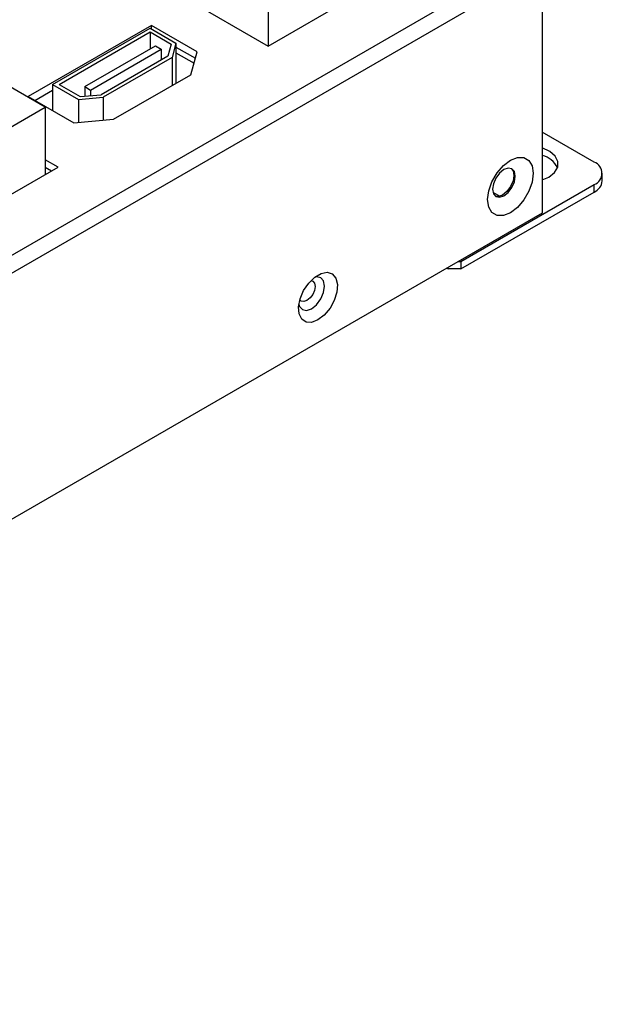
# Model space of a CAD drawing. Header units: millimetres. Extents: x 7267 to 7905, y 43 to 318.
# Tile 5 of 6: x 7842 to 7905, y 49 to 156. Entities that reach past the tile are written whole.
import ezdxf

# ---------------------------------------------------------------- set-up
doc = ezdxf.new("R2010")
doc.units = ezdxf.units.MM
doc.header["$LTSCALE"] = 3

msp = doc.modelspace()

# ---------------------------------------------------------------- linework, layer by layer
at = {"color": 7, "linetype": 'Continuous', "lineweight": 25}
for p, q in [((7749.36, 77.98), (7896.86, 163.13)), ((7898.56, 162.15), (7749.36, 76.02)), ((7898.56, 162.15), (7898.56, 135.37)), ((7855.37, 161.27), (7868.74, 153.56)), ((7868.74, 153.56), (7881.54, 160.95)), ((7868.74, 160.91), (7868.74, 153.56)), ((7856.06, 155.8), (7842.63, 148.05)), ((7845.28, 149.37), (7855.89, 155.5)), ((7855.89, 155.5), (7858.71, 153.86)), ((7861.03, 152.94), (7856.06, 155.8)), ((7856.06, 155.39), (7856.06, 155.8)), ((7845.99, 149.37), (7855.89, 155.09)), ((7855.89, 155.09), (7858.18, 153.76)), ((7855.89, 155.09), (7855.89, 153.24)), ((7844.47, 146.9), (7832.52, 153.8)), ((7848.79, 149.14), (7856.47, 153.57)), ((7856.47, 153.57), (7857.11, 153.2)), ((7858.18, 153.76), (7857.82, 152.45)), ((7858.71, 153.86), (7858.29, 152.31)), ((7858.71, 153.86), (7858.71, 149.49)), ((7858.71, 153.45), (7860.83, 152.23)), ((7849.43, 148.77), (7857.11, 153.2)), ((7857.82, 152.45), (7850.56, 148.26)), ((7858.29, 152.31), (7850.8, 147.98)), ((7857.11, 153.2), (7857.11, 152.04)), ((7858.29, 152.31), (7858.29, 149.25)), ((7858.71, 152.81), (7860.68, 151.68)), ((7860.34, 150.43), (7861.03, 152.94)), ((7851.93, 145.58), (7860.34, 150.43)), ((7845.28, 149.37), (7848.11, 147.74)), ((7845.28, 149.37), (7845.28, 146.51)), ((7845.99, 149.37), (7848.28, 148.05)), ((7848.79, 149.14), (7848.79, 148.09)), ((7848.79, 149.14), (7849.43, 148.77)), ((7842.63, 148.05), (7847.59, 145.18)), ((7843.34, 147.64), (7845.28, 148.76)), ((7848.11, 147.74), (7850.8, 147.98)), ((7848.28, 148.05), (7850.56, 148.26)), ((7849.43, 148.77), (7849.43, 148.15)), ((7850.8, 147.98), (7850.8, 145.47)), ((7833.09, 140.33), (7844.47, 146.9)), ((7844.47, 146.9), (7844.47, 139.55)), ((7848.11, 147.74), (7848.11, 145.23)), ((7847.59, 145.18), (7851.93, 145.58)), ((7904.22, 140.92), (7898.56, 144.19)), ((7845.88, 140.37), (7844.47, 141.18)), ((7833.09, 132.98), (7845.88, 140.37)), ((7844.47, 140.37), (7845.18, 139.96)), ((7905.09, 138.88), (7905.09, 139.7)), ((7889.72, 130.11), (7904.22, 138.47)), ((7904.22, 137.66), (7904.22, 138.47)), ((7889.72, 129.29), (7904.22, 137.66)), ((7893.18, 137.66), (7893.96, 137.21)), ((7898.56, 135.37), (7749.36, 49.24)), ((7889.44, 130.11), (7889.72, 130.11)), ((7889.72, 130.11), (7889.72, 129.29)), ((7888.16, 129.37), (7888.31, 129.29)), ((7888.31, 129.29), (7888.31, 129.45)), ((7889.72, 129.29), (7888.31, 129.29))]:
    msp.add_line(p, q, dxfattribs=at)
at = {"color": 7, "linetype": 'Continuous', "lineweight": 25, "flags": 128}
for points in [[(7898.56, 138.98), (7899.27, 139.29), (7899.9, 139.79), (7900.24, 140.37), (7900.26, 140.98), (7899.96, 141.57), (7899.37, 142.08), (7898.56, 142.46)], [(7895.09, 135.41), (7894.33, 135.11), (7893.64, 135.12), (7893.09, 135.43), (7892.74, 136.03), (7892.62, 136.84), (7892.74, 137.79), (7893.09, 138.79), (7893.64, 139.74), (7894.33, 140.55), (7895.09, 141.13), (7895.86, 141.43), (7896.55, 141.42), (7897.1, 141.11), (7897.45, 140.51), (7897.57, 139.7), (7897.45, 138.75), (7897.1, 137.75), (7896.55, 136.8), (7895.86, 135.99), (7895.09, 135.41)], [(7894.39, 137.25), (7894.86, 137.63), (7895.26, 138.17), (7895.53, 138.79), (7895.62, 139.39), (7895.53, 139.89), (7895.26, 140.19), (7894.86, 140.27), (7894.39, 140.11), (7893.91, 139.73), (7893.51, 139.18), (7893.24, 138.57), (7893.15, 137.96), (7893.24, 137.47), (7893.51, 137.16), (7893.91, 137.09), (7894.39, 137.25)], [(7895.19, 140.23), (7895.39, 139.97), (7895.48, 139.47), (7895.39, 138.87), (7895.12, 138.26), (7894.72, 137.71), (7894.25, 137.33), (7893.77, 137.17), (7893.44, 137.21)], [(7874.16, 123.74), (7873.47, 123.47), (7872.86, 123.5), (7872.39, 123.82), (7872.11, 124.4), (7872.05, 125.17), (7872.22, 126.05), (7872.6, 126.95), (7873.15, 127.76), (7873.81, 128.4), (7874.51, 128.81), (7875.17, 128.93), (7875.72, 128.75), (7876.11, 128.29), (7876.28, 127.61), (7876.22, 126.77), (7875.94, 125.87), (7875.47, 125.01), (7874.85, 124.27), (7874.16, 123.74)], [(7873.39, 128.02), (7873.59, 127.96), (7873.78, 127.74), (7873.84, 127.39), (7873.78, 126.96), (7873.59, 126.52), (7873.3, 126.13), (7872.96, 125.86)], [(7873.46, 124.96), (7874, 125.4), (7874.46, 126.02), (7874.76, 126.73), (7874.87, 127.41), (7874.76, 127.98), (7874.46, 128.33), (7874, 128.42), (7873.77, 128.37)], [(7872.08, 125.43), (7872.15, 125.22), (7872.46, 124.86), (7872.91, 124.77), (7873.46, 124.96)], [(7872.96, 125.86), (7872.62, 125.74), (7872.34, 125.8), (7872.19, 125.94)]]:
    msp.add_lwpolyline(points, dxfattribs=at)
at = {"color": 7, "linetype": 'Continuous', "lineweight": 25}
for centre, radius, start, end in [((7897.99, 139.24), 2.48, 25.7163, 76.6471), ((7903.75, 139.7), 1.31, 290.7835, 69.2168), ((7903.59, 139.03), 1.51, 294.3748, 354.3052)]:
    msp.add_arc(centre, radius, start, end, dxfattribs=at)

doc.saveas('drawing.dxf')
